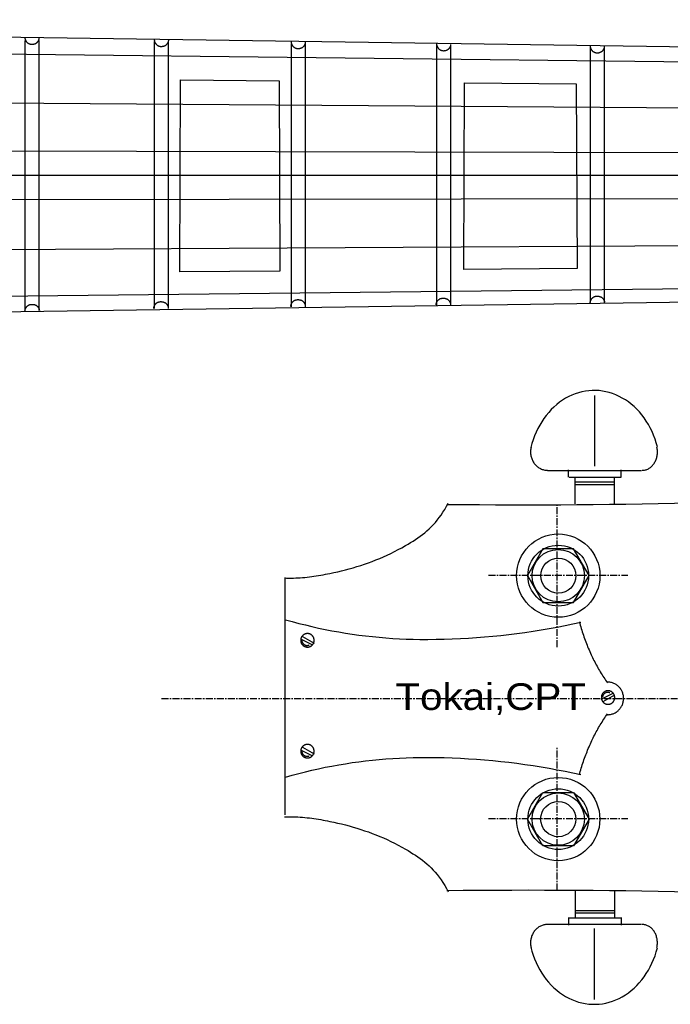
# Model space of a CAD drawing. Extents: x -330 to 789, y -284 to 512.
# Tile 6 of 10: x 366 to 483, y 123 to 300. Entities that reach past the tile are written whole.
import ezdxf
from ezdxf.enums import TextEntityAlignment as Align

# ---------------------------------------------------------------- set-up
doc = ezdxf.new("R2010")
doc.units = 0
doc.linetypes.add('CENTER', pattern=[2, 1.25, -0.25, 0.25, -0.25])
for name, color, linetype in [('BlockMrk', 7, 'CONTINUOUS'), ('HEADSTOCK', 7, 'CONTINUOUS'), ('NECK', 7, 'CONTINUOUS')]:
    doc.layers.add(name, color=color, linetype=linetype)

# ---------------------------------------------------------------- blocks, each defined once
blk = doc.blocks.new('*E25')
at = {"layer": 'NECK', "color": 7, "linetype": 'CONTINUOUS'}
blk.add_lwpolyline([(696.709855, 285.661551), (696.712934, 285.597863), (696.719912, 285.533841), (696.730659, 285.469702), (696.745042, 285.405667), (696.762931, 285.341952), (696.784194, 285.278776), (696.808702, 285.216358), (696.836321, 285.154916), (696.866923, 285.094669), (696.900374, 285.035835), (696.936545, 284.978632), (696.975303, 284.923279), (697.016519, 284.869995), (697.060061, 284.818997), (697.105797, 284.770504), (697.153597, 284.724735), (697.20333, 284.681908), (697.254864, 284.642241), (697.308069, 284.605953), (697.362813, 284.573263), (697.421019, 284.543256), (697.481331, 284.516634), (697.543524, 284.493359), (697.607369, 284.473393), (697.672641, 284.456698), (697.739113, 284.443238), (697.806558, 284.432974), (697.874749, 284.425869), (697.94346, 284.421885), (698.012464, 284.420984), (698.081533, 284.423128), (698.150443, 284.42828), (698.218964, 284.436403), (698.286872, 284.447458), (698.353939, 284.461408), (698.419939, 284.478216), (698.484644, 284.497842), (698.547829, 284.520251), (698.609266, 284.545404), (698.668728, 284.573263), (698.720783, 284.601332), (698.77157, 284.632763), (698.820959, 284.667362), (698.868822, 284.704935), (698.915028, 284.74529), (698.95945, 284.788233), (699.001959, 284.833569), (699.042424, 284.881106), (699.080718, 284.93065), (699.116711, 284.982006), (699.150274, 285.034983), (699.181279, 285.089385), (699.209595, 285.14502), (699.235095, 285.201694), (699.257648, 285.259213), (699.277127, 285.317384), (699.293402, 285.376013), (699.306344, 285.434906), (699.315823, 285.49387), (699.321712, 285.552712)], dxfattribs=at)
blk = doc.blocks.new('*E26')
at = {"layer": 'NECK', "color": 7, "linetype": 'CONTINUOUS'}
blk.add_lwpolyline([(720.08926, 285.276335), (720.092342, 285.212647), (720.099323, 285.148625), (720.110072, 285.084486), (720.124456, 285.02045), (720.142346, 284.956735), (720.16361, 284.893559), (720.188118, 284.831141), (720.215737, 284.7697), (720.246338, 284.709452), (720.279788, 284.650618), (720.315958, 284.593416), (720.354715, 284.538063), (720.39593, 284.484778), (720.43947, 284.43378), (720.485205, 284.385287), (720.533004, 284.339518), (720.582736, 284.296691), (720.634269, 284.257024), (720.687473, 284.220737), (720.742217, 284.188046), (720.800425, 284.158037), (720.86074, 284.131414), (720.922934, 284.108138), (720.986781, 284.088171), (721.052054, 284.071476), (721.118526, 284.058016), (721.185972, 284.047752), (721.254163, 284.040647), (721.322874, 284.036663), (721.391878, 284.035762), (721.460948, 284.037907), (721.529858, 284.04306), (721.598381, 284.051184), (721.666289, 284.062239), (721.733357, 284.07619), (721.799358, 284.092998), (721.864066, 284.112625), (721.927252, 284.135034), (721.988692, 284.160187), (722.048158, 284.188046), (722.100211, 284.216112), (722.150996, 284.247541), (722.200383, 284.282138), (722.248243, 284.319711), (722.294448, 284.360065), (722.338868, 284.403007), (722.381375, 284.448343), (722.421839, 284.49588), (722.460131, 284.545425), (722.496123, 284.596782), (722.529685, 284.649759), (722.560688, 284.704163), (722.589003, 284.759799), (722.614502, 284.816473), (722.637055, 284.873994), (722.656533, 284.932165), (722.672807, 284.990795), (722.685748, 285.049689), (722.695228, 285.108654), (722.701116, 285.167496)], dxfattribs=at)
blk = doc.blocks.new('*E27')
at = {"layer": 'NECK', "color": 7, "linetype": 'CONTINUOUS'}
blk.add_lwpolyline([(744.820452, 284.891093), (744.823535, 284.827409), (744.830516, 284.76339), (744.841264, 284.699254), (744.855649, 284.635221), (744.873539, 284.571508), (744.894803, 284.508334), (744.919311, 284.445918), (744.946931, 284.384478), (744.977532, 284.324232), (745.010984, 284.265399), (745.047155, 284.208197), (745.085913, 284.152845), (745.127129, 284.09956), (745.170671, 284.048563), (745.216409, 284.000071), (745.26421, 283.954302), (745.313944, 283.911475), (745.36548, 283.871808), (745.418688, 283.83552), (745.473435, 283.80283), (745.531641, 283.772824), (745.591954, 283.746203), (745.654146, 283.722929), (745.717991, 283.702964), (745.783263, 283.68627), (745.849733, 283.67281), (745.917177, 283.662546), (745.985367, 283.655441), (746.054076, 283.651456), (746.123079, 283.650555), (746.192148, 283.652699), (746.261056, 283.657851), (746.329577, 283.665973), (746.397485, 283.677027), (746.464552, 283.690977), (746.530552, 283.707784), (746.595259, 283.72741), (746.658446, 283.749818), (746.719885, 283.774971), (746.779351, 283.80283), (746.831404, 283.830896), (746.882188, 283.862324), (746.931575, 283.896921), (746.979436, 283.934492), (747.02564, 283.974845), (747.070061, 284.017786), (747.112567, 284.063121), (747.153031, 284.110657), (747.191324, 284.1602), (747.227315, 284.211556), (747.260877, 284.264532), (747.291881, 284.318935), (747.320196, 284.374571), (747.345695, 284.431246), (747.368248, 284.488766), (747.387726, 284.546939), (747.404, 284.60557), (747.416941, 284.664466), (747.426421, 284.723434), (747.432309, 284.782279)], dxfattribs=at)
blk = doc.blocks.new('*E28')
at = {"layer": 'NECK', "color": 7, "linetype": 'CONTINUOUS'}
blk.add_lwpolyline([(771.09251, 284.505876), (771.095589, 284.442188), (771.102567, 284.378166), (771.113314, 284.314028), (771.127697, 284.249992), (771.145586, 284.186277), (771.16685, 284.123102), (771.191357, 284.060684), (771.218977, 283.999243), (771.249578, 283.938997), (771.283029, 283.880163), (771.3192, 283.822962), (771.357959, 283.76761), (771.399175, 283.714327), (771.442716, 283.663331), (771.488453, 283.61484), (771.536253, 283.569073), (771.585986, 283.526249), (771.63752, 283.486585), (771.690724, 283.4503), (771.745468, 283.417613), (771.803678, 283.387607), (771.863994, 283.360985), (771.926188, 283.33771), (771.990036, 283.317743), (772.055309, 283.301048), (772.121782, 283.287587), (772.189228, 283.277322), (772.257419, 283.270215), (772.32613, 283.266229), (772.395133, 283.265327), (772.464203, 283.26747), (772.533112, 283.272622), (772.601634, 283.280744), (772.669542, 283.291799), (772.73661, 283.305749), (772.802611, 283.322557), (772.867317, 283.342185), (772.930504, 283.364595), (772.991943, 283.38975), (773.051409, 283.417613), (773.103459, 283.445681), (773.154242, 283.47711), (773.203627, 283.511708), (773.251486, 283.549281), (773.297691, 283.589634), (773.34211, 283.632575), (773.384617, 283.67791), (773.425081, 283.725446), (773.463374, 283.774989), (773.499366, 283.826345), (773.532929, 283.879321), (773.563933, 283.933723), (773.59225, 283.989358), (773.617749, 284.046032), (773.640303, 284.103552), (773.659782, 284.161724), (773.676057, 284.220355), (773.688999, 284.27925), (773.698478, 284.338218), (773.704367, 284.397063)], dxfattribs=at)
blk = doc.blocks.new('*E29')
at = {"layer": 'NECK', "color": 7, "linetype": 'CONTINUOUS'}
blk.add_lwpolyline([(798.846176, 284.12066), (798.849255, 284.056972), (798.856233, 283.99295), (798.866978, 283.928812), (798.88136, 283.864776), (798.899248, 283.801061), (798.920511, 283.737886), (798.945017, 283.675468), (798.972635, 283.614027), (799.003235, 283.55378), (799.036686, 283.494947), (799.072855, 283.437745), (799.111614, 283.382394), (799.152829, 283.32911), (799.196371, 283.278114), (799.242108, 283.229624), (799.289909, 283.183857), (799.339643, 283.141032), (799.391179, 283.101368), (799.444387, 283.065084), (799.499134, 283.032397), (799.557342, 283.002394), (799.617656, 282.975775), (799.679849, 282.952501), (799.743694, 282.932536), (799.808966, 282.915842), (799.875437, 282.902381), (799.94288, 282.892116), (800.01107, 282.885009), (800.079779, 282.881023), (800.148781, 282.88012), (800.21785, 282.882262), (800.286758, 282.887413), (800.355278, 282.895533), (800.423185, 282.906587), (800.490252, 282.920536), (800.556252, 282.937343), (800.620958, 282.95697), (800.684144, 282.97938), (800.745583, 283.004535), (800.805049, 283.032397), (800.8571, 283.060465), (800.907883, 283.091894), (800.957269, 283.126492), (801.005129, 283.164064), (801.051334, 283.204418), (801.095755, 283.247359), (801.138263, 283.292693), (801.178729, 283.340229), (801.217023, 283.38977), (801.253016, 283.441126), (801.286579, 283.4941), (801.317584, 283.548501), (801.345901, 283.604135), (801.3714, 283.660807), (801.393954, 283.718325), (801.413431, 283.776495), (801.429705, 283.835123), (801.442645, 283.894015), (801.452122, 283.952979), (801.458007, 284.011821)], dxfattribs=at)
blk = doc.blocks.new('*E36')
at = {"layer": 'NECK', "color": 7, "linetype": 'CONTINUOUS'}
blk.add_lwpolyline([(771.006227, 237.375541), (771.009306, 237.437998), (771.016284, 237.500783), (771.027031, 237.563682), (771.041414, 237.626481), (771.059303, 237.688965), (771.080566, 237.750921), (771.105074, 237.812133), (771.132693, 237.872389), (771.163294, 237.931473), (771.196746, 237.989171), (771.232917, 238.045269), (771.271675, 238.099553), (771.312891, 238.151808), (771.356433, 238.20182), (771.402169, 238.249376), (771.449969, 238.29426), (771.499702, 238.336259), (771.551236, 238.375158), (771.60444, 238.410742), (771.659184, 238.442799), (771.717392, 238.472225), (771.777706, 238.498333), (771.8399, 238.521158), (771.903747, 238.540739), (771.969019, 238.557112), (772.035492, 238.570313), (772.102936, 238.58038), (772.171128, 238.587349), (772.239838, 238.591258), (772.308841, 238.592143), (772.37791, 238.590041), (772.446819, 238.584989), (772.51534, 238.577024), (772.583247, 238.566183), (772.650313, 238.552502), (772.716312, 238.536019), (772.781017, 238.51677), (772.844201, 238.494793), (772.905638, 238.470123), (772.9651, 238.442799), (773.017153, 238.41527), (773.067938, 238.384446), (773.117326, 238.350514), (773.165188, 238.313666), (773.211394, 238.274091), (773.255816, 238.231979), (773.298324, 238.187519), (773.33879, 238.140902), (773.377084, 238.092317), (773.413077, 238.041953), (773.446641, 237.990002), (773.477646, 237.936652), (773.505963, 237.882092), (773.531464, 237.826514), (773.554018, 237.770107), (773.573497, 237.71306), (773.589772, 237.655563), (773.602714, 237.597806), (773.612194, 237.539979), (773.618083, 237.482272)], dxfattribs=at)
blk = doc.blocks.new('*E37')
at = {"layer": 'NECK', "color": 7, "linetype": 'CONTINUOUS'}
blk.add_lwpolyline([(798.847827, 237.738304), (798.850909, 237.800761), (798.85789, 237.863546), (798.868639, 237.926445), (798.883023, 237.989244), (798.900913, 238.051728), (798.922177, 238.113684), (798.946685, 238.174896), (798.974304, 238.235152), (799.004905, 238.294235), (799.038355, 238.351933), (799.074525, 238.408032), (799.113283, 238.462315), (799.154497, 238.514571), (799.198038, 238.564583), (799.243773, 238.612138), (799.291572, 238.657023), (799.341304, 238.699021), (799.392837, 238.73792), (799.446041, 238.773505), (799.500785, 238.805561), (799.558994, 238.834988), (799.61931, 238.861096), (799.681504, 238.883922), (799.745351, 238.903503), (799.810625, 238.919875), (799.877097, 238.933077), (799.944543, 238.943144), (800.012734, 238.950113), (800.081445, 238.954022), (800.150449, 238.954907), (800.219518, 238.952805), (800.288428, 238.947753), (800.35695, 238.939788), (800.424858, 238.928946), (800.491926, 238.915265), (800.557927, 238.898782), (800.622634, 238.879533), (800.68582, 238.857555), (800.74726, 238.832886), (800.806726, 238.805561), (800.858777, 238.778035), (800.90956, 238.747212), (800.958945, 238.713282), (801.006805, 238.676435), (801.053009, 238.636861), (801.097429, 238.594749), (801.139935, 238.55029), (801.1804, 238.503672), (801.218692, 238.455087), (801.254684, 238.404723), (801.288247, 238.352771), (801.319251, 238.29942), (801.347567, 238.24486), (801.373066, 238.189281), (801.39562, 238.132872), (801.415099, 238.075825), (801.431374, 238.018327), (801.444315, 237.96057), (801.453795, 237.902743), (801.459684, 237.845035)], dxfattribs=at)
blk = doc.blocks.new('*E38')
at = {"layer": 'NECK', "color": 7, "linetype": 'CONTINUOUS'}
blk.add_lwpolyline([(720.00864, 236.740719), (720.011719, 236.803176), (720.018697, 236.865961), (720.029444, 236.92886), (720.043827, 236.991659), (720.061716, 237.054143), (720.082979, 237.116099), (720.107487, 237.177311), (720.135106, 237.237567), (720.165708, 237.29665), (720.199159, 237.354348), (720.23533, 237.410447), (720.274088, 237.46473), (720.315304, 237.516986), (720.358846, 237.566998), (720.404582, 237.614553), (720.452382, 237.659438), (720.502115, 237.701436), (720.553649, 237.740335), (720.606854, 237.77592), (720.661598, 237.807976), (720.719806, 237.837402), (720.78012, 237.863509), (720.842314, 237.886335), (720.906161, 237.905916), (720.971433, 237.922288), (721.037906, 237.935489), (721.10535, 237.945556), (721.173541, 237.952526), (721.242252, 237.956435), (721.311255, 237.95732), (721.380324, 237.955218), (721.449232, 237.950166), (721.517753, 237.942201), (721.58566, 237.93136), (721.652727, 237.91768), (721.718726, 237.901196), (721.78343, 237.881948), (721.846614, 237.85997), (721.908051, 237.835301), (721.967513, 237.807976), (722.019566, 237.780447), (722.070351, 237.749622), (722.119739, 237.715691), (722.167601, 237.678843), (722.213807, 237.639268), (722.258229, 237.597156), (722.300737, 237.552696), (722.341203, 237.506079), (722.379497, 237.457494), (722.415491, 237.407131), (722.449054, 237.355179), (722.480059, 237.301829), (722.508377, 237.24727), (722.533877, 237.191692), (722.556431, 237.135285), (722.575911, 237.078238), (722.592186, 237.020741), (722.605128, 236.962984), (722.614608, 236.905157), (722.620497, 236.84745)], dxfattribs=at)
blk = doc.blocks.new('*E39')
at = {"layer": 'NECK', "color": 7, "linetype": 'CONTINUOUS'}
blk.add_lwpolyline([(744.766807, 237.103482), (744.76989, 237.165939), (744.776871, 237.228724), (744.787619, 237.291622), (744.802004, 237.354421), (744.819894, 237.416905), (744.841158, 237.478861), (744.865665, 237.540074), (744.893285, 237.600329), (744.923885, 237.659413), (744.957336, 237.717111), (744.993506, 237.773209), (745.032263, 237.827493), (745.073478, 237.879748), (745.117018, 237.92976), (745.162753, 237.977316), (745.210552, 238.0222), (745.260284, 238.064199), (745.311817, 238.103098), (745.365021, 238.138682), (745.419765, 238.170739), (745.477974, 238.200166), (745.538289, 238.226273), (745.600484, 238.249099), (745.664331, 238.268679), (745.729604, 238.28505), (745.796077, 238.29825), (745.863523, 238.308316), (745.931714, 238.315284), (746.000425, 238.319192), (746.069429, 238.320076), (746.138499, 238.317973), (746.207408, 238.31292), (746.27593, 238.304955), (746.343838, 238.294113), (746.410906, 238.280433), (746.476907, 238.26395), (746.541614, 238.244703), (746.604801, 238.222727), (746.66624, 238.19806), (746.725706, 238.170739), (746.777758, 238.143215), (746.828542, 238.112394), (746.877929, 238.078466), (746.925789, 238.04162), (746.971993, 238.002046), (747.016413, 237.959935), (747.05892, 237.915475), (747.099384, 237.868858), (747.137677, 237.820272), (747.173668, 237.769907), (747.207231, 237.717954), (747.238234, 237.664602), (747.26655, 237.610041), (747.292049, 237.554461), (747.314602, 237.498052), (747.33408, 237.441004), (747.350355, 237.383506), (747.363296, 237.325748), (747.372775, 237.267921), (747.378664, 237.210213)], dxfattribs=at)
blk = doc.blocks.new('*E40')
at = {"layer": 'NECK', "color": 7, "linetype": 'CONTINUOUS'}
blk.add_lwpolyline([(696.72987, 236.256951), (696.732953, 236.319411), (696.739934, 236.382199), (696.750682, 236.4451), (696.765067, 236.5079), (696.782957, 236.570386), (696.804221, 236.632342), (696.828728, 236.693555), (696.856348, 236.753811), (696.886948, 236.812895), (696.920399, 236.870593), (696.956568, 236.926691), (696.995326, 236.980975), (697.03654, 237.03323), (697.080081, 237.083243), (697.125816, 237.130799), (697.173615, 237.175684), (697.223347, 237.217685), (697.27488, 237.256586), (697.328084, 237.292173), (697.382828, 237.324233), (697.441036, 237.353662), (697.50135, 237.379772), (697.563543, 237.402599), (697.62739, 237.42218), (697.692663, 237.438552), (697.759135, 237.451753), (697.826581, 237.461819), (697.894772, 237.468787), (697.963483, 237.472694), (698.032487, 237.473577), (698.101558, 237.471473), (698.170467, 237.46642), (698.23899, 237.458453), (698.306899, 237.447611), (698.373967, 237.43393), (698.439969, 237.417446), (698.504676, 237.398198), (698.567863, 237.376222), (698.629303, 237.351554), (698.688769, 237.324233), (698.740822, 237.296709), (698.791607, 237.265887), (698.840994, 237.231957), (698.888855, 237.19511), (698.93506, 237.155535), (698.97948, 237.113422), (699.021987, 237.06896), (699.062451, 237.022341), (699.100743, 236.973753), (699.136735, 236.923387), (699.170297, 236.871432), (699.2013, 236.818079), (699.229615, 236.763516), (699.255113, 236.707935), (699.277666, 236.651525), (699.297144, 236.594475), (699.313418, 236.536976), (699.326359, 236.479218), (699.335839, 236.42139), (699.341727, 236.363682)], dxfattribs=at)
blk = doc.blocks.new('*E61')
at = {"layer": 'HEADSTOCK', "color": 7, "linetype": 'CONTINUOUS'}
blk.add_lwpolyline([(933.629394, 141.92791), (934.034232, 141.91143), (934.440983, 141.902855), (934.849434, 141.901879), (935.259374, 141.908193), (935.670588, 141.921488), (936.082866, 141.941458), (936.495994, 141.967793), (936.90976, 142.000186), (937.323951, 142.038329), (937.738355, 142.081913), (938.152759, 142.130632), (938.566951, 142.184176), (938.980718, 142.242238), (939.393847, 142.30451), (939.806126, 142.370683), (940.217343, 142.44045), (940.627285, 142.513503), (941.035739, 142.589533), (941.442494, 142.668233), (941.847335, 142.749295), (942.55469, 142.897648), (943.259808, 143.05472), (943.962644, 143.220856), (944.663152, 143.396398), (945.361286, 143.58169), (946.057002, 143.777075), (946.750253, 143.982895), (947.440994, 144.199495), (948.12918, 144.427217), (948.814764, 144.666405), (949.497701, 144.917402), (950.177947, 145.180551), (950.855454, 145.456195), (951.530177, 145.744677), (952.202072, 146.046341), (952.871092, 146.36153), (953.537192, 146.690587), (954.200326, 147.033855), (954.860448, 147.391678), (955.517514, 147.764398), (955.976049, 148.033493), (956.427869, 148.305908), (956.872806, 148.583103), (957.31069, 148.866538), (957.741352, 149.157673), (958.164623, 149.457967), (958.580333, 149.768881), (958.988313, 150.091874), (959.388393, 150.428406), (959.780405, 150.779936), (960.164179, 151.147926), (960.539546, 151.533834), (960.906336, 151.93912), (961.264381, 152.365245), (961.61351, 152.813667), (961.953555, 153.285848), (962.284346, 153.783246), (962.605715, 154.307322), (962.917491, 154.859535), (963.219505, 155.441345)], dxfattribs=at)
blk = doc.blocks.new('*E62')
at = {"layer": 'HEADSTOCK', "color": 7, "linetype": 'CONTINUOUS'}
blk.add_lwpolyline([(962.987349, 155.206954), (965.922775, 155.181101), (968.859172, 155.160896), (971.79642, 155.146489), (974.7344, 155.138027), (977.672992, 155.135658), (980.612076, 155.139531), (983.551532, 155.149793), (986.49124, 155.166593), (989.43108, 155.190078), (992.370932, 155.220397), (995.310678, 155.257698), (998.250195, 155.302128), (1001.189366, 155.353837), (1004.12807, 155.412972), (1007.066186, 155.479681), (1010.003597, 155.554112), (1012.94018, 155.636414), (1015.875817, 155.726734), (1018.810388, 155.825221), (1021.743772, 155.932022), (1025.343787, 156.071782), (1028.943564, 156.218525), (1032.543082, 156.372248), (1036.142317, 156.53295), (1039.741248, 156.700631), (1043.339853, 156.875288), (1046.938108, 157.056921), (1050.535993, 157.245528), (1054.133484, 157.441108), (1057.730559, 157.64366), (1061.327196, 157.853182), (1064.923373, 158.069673), (1068.519068, 158.293132), (1072.114258, 158.523557), (1075.70892, 158.760948), (1079.303034, 159.005302), (1082.896576, 159.25662), (1086.489524, 159.514898), (1090.081855, 159.780137), (1093.673549, 160.052334)], dxfattribs=at)
blk = doc.blocks.new('*E63')
at = {"layer": 'HEADSTOCK', "color": 7, "linetype": 'CONTINUOUS'}
blk.add_lwpolyline([(933.849231, 134.383374), (935.034771, 134.050562), (936.224881, 133.733913), (937.419277, 133.433471), (938.617674, 133.149275), (939.81979, 132.881368), (941.02534, 132.629791), (942.234041, 132.394586), (943.445609, 132.175793), (944.65976, 131.973454), (945.87621, 131.787611), (947.094676, 131.618305), (948.314874, 131.465578), (949.536521, 131.329471), (950.759331, 131.210025), (951.983022, 131.107282), (953.207311, 131.021283), (954.431912, 130.95207), (955.656543, 130.899684), (956.88092, 130.864167), (958.104758, 130.84556), (959.567323, 130.841869), (961.030555, 130.855011), (962.494217, 130.884961), (963.958069, 130.931694), (965.421874, 130.995183), (966.885394, 131.075405), (968.348391, 131.172333), (969.810626, 131.285942), (971.271861, 131.416207), (972.731859, 131.563103), (974.190381, 131.726603), (975.647189, 131.906684), (977.102045, 132.103319), (978.554711, 132.316483), (980.004949, 132.546151), (981.45252, 132.792297), (982.897187, 133.054897), (984.338711, 133.333924), (985.776855, 133.629353), (987.21138, 133.94116)], dxfattribs=at)
blk = doc.blocks.new('*E66')
at = {"layer": 'HEADSTOCK', "color": 7, "linetype": 'CONTINUOUS'}
blk.add_lwpolyline([(986.939041, 134.009003), (987.019337, 133.704409), (987.102389, 133.400442), (987.188187, 133.097136), (987.276716, 132.794528), (987.367964, 132.492652), (987.46192, 132.191545), (987.558569, 131.891242), (987.657899, 131.591778), (987.759898, 131.293188), (987.864553, 130.995509), (987.971852, 130.698775), (988.081781, 130.403023), (988.194328, 130.108287), (988.309481, 129.814603), (988.427227, 129.522006), (988.547553, 129.230533), (988.670446, 128.940218), (988.795894, 128.651097), (988.923884, 128.363206), (989.054404, 128.076579), (989.178864, 127.809866), (989.305932, 127.544257), (989.435588, 127.279785), (989.56781, 127.016487), (989.702579, 126.754396), (989.839875, 126.493547), (989.979676, 126.233977), (990.121964, 125.975718), (990.266717, 125.718806), (990.413915, 125.463277), (990.563538, 125.209164), (990.715565, 124.956503), (990.869977, 124.705328), (991.026753, 124.455675), (991.185873, 124.207577), (991.347316, 123.961071), (991.511063, 123.71619), (991.677092, 123.47297), (991.845383, 123.231445), (992.015917, 122.991651)], dxfattribs=at)
blk = doc.blocks.new('*E67')
at = {"layer": 'HEADSTOCK', "color": 7, "linetype": 'CONTINUOUS'}
blk.add_lwpolyline([(933.623095, 98.803409), (934.027936, 98.819889), (934.434691, 98.828464), (934.843145, 98.82944), (935.253087, 98.823126), (935.664304, 98.809831), (936.076584, 98.789862), (936.489713, 98.763526), (936.903481, 98.731133), (937.317673, 98.692991), (937.732078, 98.649406), (938.146483, 98.600687), (938.560675, 98.547143), (938.974443, 98.489081), (939.387572, 98.42681), (939.799852, 98.360636), (940.211069, 98.290869), (940.621011, 98.217816), (941.029465, 98.141786), (941.43622, 98.063086), (941.841061, 97.982024), (942.548412, 97.833672), (943.253528, 97.676599), (943.956362, 97.510464), (944.656868, 97.334922), (945.355002, 97.14963), (946.050717, 96.954246), (946.743969, 96.748425), (947.43471, 96.531825), (948.122896, 96.304103), (948.808481, 96.064915), (949.49142, 95.813918), (950.171666, 95.55077), (950.849174, 95.275126), (951.523899, 94.986643), (952.195795, 94.684979), (952.864816, 94.36979), (953.530917, 94.040733), (954.194051, 93.697464), (954.854174, 93.339642), (955.51124, 92.966921), (955.969775, 92.697826), (956.421595, 92.425411), (956.866532, 92.148215), (957.304416, 91.86478), (957.735078, 91.573646), (958.158348, 91.273351), (958.574058, 90.962438), (958.982037, 90.639445), (959.382117, 90.302913), (959.774128, 89.951382), (960.157901, 89.583393), (960.533267, 89.197485), (960.900055, 88.792199), (961.258098, 88.366074), (961.607226, 87.917652), (961.947268, 87.445471), (962.278057, 86.948073), (962.599422, 86.423997), (962.911195, 85.871784), (963.213206, 85.289974)], dxfattribs=at)
blk = doc.blocks.new('*E68')
at = {"layer": 'HEADSTOCK', "color": 7, "linetype": 'CONTINUOUS'}
blk.add_lwpolyline([(962.981075, 85.524365), (965.916497, 85.550218), (968.852892, 85.570423), (971.790138, 85.584831), (974.728117, 85.593294), (977.666708, 85.595664), (980.605791, 85.591793), (983.545246, 85.581532), (986.484954, 85.564734), (989.424794, 85.54125), (992.364646, 85.510932), (995.304391, 85.473632), (998.243909, 85.429202), (1001.18308, 85.377494), (1004.121783, 85.318359), (1007.059899, 85.251649), (1009.997308, 85.177217), (1012.933889, 85.094914), (1015.869524, 85.004591), (1018.804092, 84.906102), (1021.737473, 84.799297), (1025.337491, 84.659532), (1028.937272, 84.512786), (1032.536792, 84.35906), (1036.13603, 84.198356), (1039.734963, 84.030674), (1043.333569, 83.856016), (1046.931827, 83.674383), (1050.529713, 83.485776), (1054.127205, 83.290197), (1057.724281, 83.087647), (1061.320919, 82.878126), (1064.917097, 82.661637), (1068.512792, 82.438179), (1072.107983, 82.207756), (1075.702646, 81.970367), (1079.296759, 81.726014), (1082.890301, 81.474698), (1086.48325, 81.21642), (1090.075581, 80.951182), (1093.667275, 80.678985)], dxfattribs=at)

msp = doc.modelspace()

# ---------------------------------------------------------------- linework, layer by layer
at = {"layer": 'BlockMrk', "color": 7, "linetype": 'CONTINUOUS'}
for points in [[(412.434377, 289.38654), (412.555132, 255.051737), (394.521509, 254.90326), (394.632561, 289.559745), (412.434377, 289.38654)], [(466.146059, 288.863946), (466.324561, 255.494438), (445.797224, 255.32543), (445.963295, 289.060316), (466.146059, 288.863946)]]:
    msp.add_lwpolyline(points, dxfattribs=at)
at = {"layer": 'HEADSTOCK', "color": 7, "linetype": 'CONTINUOUS'}
for p, q in [((469.418737, 232.599656, -2), (469.418737, 219.827571, -2)), ((460.951799, 219.051347, -2), (477.954102, 219.051347, -2)), ((464.728982, 217.830623, -2), (464.728982, 219.190971, -2)), ((474.251518, 217.830623, -2), (474.251518, 219.190971, -2)), ((464.827382, 217.855337, -2), (474.251518, 217.855337, -2)), ((465.965175, 216.999306, -2), (473.050403, 216.999306, -2)), ((465.966165, 213.017501, -2), (465.966165, 217.812741, -2)), ((473.055509, 213.017501, -2), (473.055509, 217.878603, -2)), ((465.965175, 216.545865, -2), (473.050403, 216.545865, -2)), ((413.510619, 199.720804, -2), (413.510619, 156.880275, -2)), ((416.334413, 188.657834, -2), (418.475201, 187.575032, -2)), ((416.65552, 189.090955, -2), (418.796333, 187.899872, -2)), ((470.64863, 177.787294, -2), (472.789444, 178.87068, -2)), ((470.969737, 177.353945, -2), (473.11055, 178.545662, -2)), ((416.65552, 169.07705, -2), (418.796333, 167.885968, -2)), ((416.334413, 168.643929, -2), (418.475201, 167.561127, -2)), ((465.959892, 143.155131, -2), (465.959892, 138.35989, -2)), ((473.049235, 143.155131, -2), (473.049235, 138.294028, -2)), ((465.958901, 139.626766, -2), (473.044129, 139.626766, -2)), ((465.958901, 139.173325, -2), (473.044129, 139.173325, -2)), ((460.945525, 137.121285, -2), (477.947803, 137.121285, -2)), ((464.722708, 138.342009, -2), (464.722708, 136.981661, -2)), ((464.821108, 138.317294, -2), (474.245245, 138.317294, -2)), ((474.245245, 138.342009, -2), (474.245245, 136.981661, -2)), ((469.412437, 123.572975, -2), (469.412437, 136.345061, -2))]:
    msp.add_line(p, q, dxfattribs=at)
at = {"layer": 'HEADSTOCK', "color": 1, "linetype": 'CENTER'}
for p, q in [((462.694645, 187.171832, -2), (462.694645, 213.09238, -2)), ((450.285907, 200.132106, -2), (475.457942, 200.132106, -2)), ((462.694645, 143.238722, -2), (462.694645, 169.15927, -2)), ((450.285907, 156.198996, -2), (475.457942, 156.198996, -2))]:
    msp.add_line(p, q, dxfattribs=at)
at = {"layer": 'HEADSTOCK', "color": 7, "linetype": 'CENTER'}
msp.add_line((391.195576, 177.906319, -2), (586.511136, 177.906319, -2), dxfattribs=at)
at = {"layer": 'HEADSTOCK', "color": 7, "linetype": 'CONTINUOUS'}
for points in [[(480.801705, 223.315474, -2), (480.603413, 224.02783, -2), (480.374647, 224.726744, -2), (480.116031, 225.410314, -2), (479.828265, 226.076685, -2), (479.512133, 226.724045, -2), (479.168493, 227.350635, -2), (478.798278, 227.954754, -2), (478.402496, 228.534759, -2), (477.98222, 229.089074, -2), (477.538593, 229.616194, -2), (477.072821, 230.114687, -2), (476.586169, 230.583197, -2), (476.079959, 231.020452, -2), (475.555566, 231.425264, -2), (475.014416, 231.796533, -2), (474.457979, 232.13325, -2), (473.887766, 232.434501, -2), (473.305327, 232.699466, -2), (472.712245, 232.927426, -2), (472.110131, 233.117761, -2), (471.50062, 233.269955, -2), (470.88537, 233.383593, -2), (470.266051, 233.458368, -2), (469.644346, 233.494075, -2), (469.021946, 233.490618, -2), (468.40054, 233.448006, -2), (467.781817, 233.366356, -2), (467.167458, 233.245888, -2), (466.559133, 233.08693, -2), (465.958494, 232.889914, -2), (465.367174, 232.655376, -2), (464.786779, 232.383952, -2), (464.218885, 232.07638, -2), (463.665037, 231.733497, -2), (463.126739, 231.356232, -2), (462.605453, 230.945612, -2), (462.102596, 230.502753, -2), (461.619534, 230.028856, -2), (461.157579, 229.525211, -2), (460.717988, 228.993185, -2), (460.301953, 228.434225, -2), (459.910607, 227.849848, -2), (459.545011, 227.241643, -2), (459.206159, 226.611261, -2), (458.894973, 225.960417, -2), (458.612297, 225.290878, -2), (458.358899, 224.604464, -2), (458.135469, 223.903039, -2), (457.942612, 223.18851, -2)], [(457.985593, 223.249636, -2), (457.948599, 223.081407, -2), (457.919757, 222.911308, -2), (457.899145, 222.739803, -2), (457.886821, 222.567361, -2), (457.882819, 222.394456, -2), (457.887148, 222.22156, -2), (457.899798, 222.049147, -2), (457.920733, 221.877688, -2), (457.949897, 221.707654, -2), (457.987209, 221.539508, -2), (458.032567, 221.373712, -2), (458.085848, 221.210719, -2), (458.146905, 221.050976, -2), (458.215571, 220.89492, -2), (458.291659, 220.742978, -2), (458.374959, 220.595566, -2), (458.465245, 220.453087, -2), (458.562268, 220.315932, -2), (458.665763, 220.184476, -2), (458.775448, 220.059078, -2), (458.891021, 219.940083, -2), (459.012166, 219.827815, -2), (459.138552, 219.722583, -2), (459.269833, 219.624673, -2), (459.405649, 219.534355, -2), (459.545629, 219.451875, -2), (459.689389, 219.377459, -2), (459.836536, 219.311312, -2), (459.986667, 219.253613, -2), (460.139372, 219.204521, -2), (460.294231, 219.16417, -2), (460.450822, 219.132671, -2), (460.608715, 219.11011, -2), (460.767479, 219.096548, -2), (460.926678, 219.092024, -2)], [(478.064312, 219.082499, -2), (478.207509, 219.087023, -2), (478.350313, 219.100585, -2), (478.492335, 219.123146, -2), (478.633185, 219.154645, -2), (478.772478, 219.194996, -2), (478.909832, 219.244088, -2), (479.044872, 219.301787, -2), (479.177228, 219.367934, -2), (479.306537, 219.44235, -2), (479.432446, 219.52483, -2), (479.55461, 219.615148, -2), (479.672695, 219.713058, -2), (479.786376, 219.81829, -2), (479.895344, 219.930558, -2), (479.9993, 220.049553, -2), (480.097958, 220.174951, -2), (480.191051, 220.306407, -2), (480.278321, 220.443562, -2), (480.359531, 220.586041, -2), (480.434458, 220.733453, -2), (480.502897, 220.885395, -2), (480.564661, 221.041451, -2), (480.61958, 221.201194, -2), (480.667505, 221.364187, -2), (480.708304, 221.529983, -2), (480.741866, 221.698128, -2), (480.768098, 221.868163, -2), (480.786929, 222.039622, -2), (480.798307, 222.212035, -2), (480.802201, 222.384931, -2), (480.798601, 222.557836, -2), (480.787516, 222.730278, -2), (480.768976, 222.901783, -2), (480.743033, 223.071882, -2), (480.709758, 223.240111, -2)], [(416.554386, 188.333655, -2), (416.561179, 188.283644, -2), (416.570524, 188.234056, -2), (416.582394, 188.185024, -2), (416.596759, 188.13668, -2), (416.613579, 188.089153, -2), (416.632809, 188.042571, -2), (416.654398, 187.997058, -2), (416.678288, 187.952738, -2), (416.704414, 187.909728, -2), (416.732707, 187.868145, -2), (416.763091, 187.8281, -2), (416.795484, 187.7897, -2), (416.8298, 187.753048, -2), (416.865945, 187.718243, -2), (416.903824, 187.685378, -2), (416.943334, 187.654542, -2), (416.984369, 187.625816, -2), (417.02682, 187.599279, -2), (417.070573, 187.575001, -2), (417.115509, 187.553047, -2), (417.16151, 187.533477, -2), (417.20845, 187.516343, -2), (417.256204, 187.50169, -2), (417.304645, 187.489559, -2), (417.353641, 187.479982, -2), (417.403062, 187.472984, -2), (417.452775, 187.468584, -2), (417.502646, 187.466794, -2), (417.552542, 187.467619, -2), (417.602329, 187.471057, -2), (417.651873, 187.477098, -2), (417.701041, 187.485726, -2), (417.749702, 187.496918, -2), (417.797725, 187.510644, -2), (417.84498, 187.526868, -2), (417.891342, 187.545545, -2)], [(471.752678, 174.95815, -2), (471.902955, 174.960462, -2), (472.052914, 174.970627, -2), (472.202155, 174.988619, -2), (472.350277, 175.014388, -2), (472.496887, 175.047867, -2), (472.641593, 175.088966, -2), (472.784008, 175.137575, -2), (472.923752, 175.193565, -2), (473.060452, 175.256785, -2), (473.193743, 175.327068, -2), (473.32327, 175.404225, -2), (473.448686, 175.48805, -2), (473.569656, 175.578321, -2), (473.685858, 175.674795, -2), (473.796982, 175.777215, -2), (473.90273, 175.885308, -2), (474.002821, 175.998785, -2), (474.096987, 176.117343, -2), (474.184976, 176.240666, -2), (474.266555, 176.368424, -2), (474.341504, 176.500277, -2), (474.409625, 176.635871, -2), (474.470734, 176.774847, -2), (474.52467, 176.916831, -2), (474.571287, 177.061445, -2), (474.610462, 177.208304, -2), (474.64209, 177.357014, -2), (474.666086, 177.50718, -2), (474.682386, 177.658399, -2), (474.690948, 177.810269, -2), (474.691747, 177.962384, -2), (474.684782, 178.114337, -2), (474.670072, 178.265723, -2), (474.647656, 178.416139, -2), (474.617593, 178.565181, -2), (474.579964, 178.712453, -2), (474.534869, 178.857561, -2), (474.482429, 179.000118, -2), (474.422783, 179.139743, -2), (474.356092, 179.276064, -2), (474.282532, 179.408716, -2), (474.202301, 179.537345, -2), (474.115613, 179.661608, -2), (474.022698, 179.781174, -2), (473.923806, 179.895722, -2), (473.8192, 180.004947, -2), (473.709159, 180.108558, -2), (473.593977, 180.206278, -2), (473.473962, 180.297846, -2), (473.349435, 180.383017, -2), (473.220726, 180.461564, -2), (473.088181, 180.533278, -2), (472.952153, 180.597966, -2), (472.813006, 180.655457, -2), (472.67111, 180.705597, -2), (472.526844, 180.748251, -2), (472.380595, 180.783307, -2), (472.232751, 180.81067, -2), (472.083709, 180.830267, -2), (471.933865, 180.842047, -2), (471.78362, 180.845977, -2)], [(472.205559, 178.900184, -2), (472.159197, 178.91887, -2), (472.111942, 178.935102, -2), (472.063919, 178.948836, -2), (472.015258, 178.960034, -2), (471.96609, 178.968667, -2), (471.916546, 178.974711, -2), (471.866759, 178.97815, -2), (471.816863, 178.978976, -2), (471.766992, 178.977185, -2), (471.717279, 178.972783, -2), (471.667858, 178.965781, -2), (471.618862, 178.956198, -2), (471.570421, 178.944061, -2), (471.522667, 178.929401, -2), (471.475727, 178.912257, -2), (471.429727, 178.892677, -2), (471.38479, 178.870712, -2), (471.341037, 178.846421, -2), (471.298586, 178.819869, -2), (471.257551, 178.791129, -2), (471.218041, 178.760276, -2), (471.180162, 178.727394, -2), (471.144017, 178.692571, -2), (471.109702, 178.6559, -2), (471.077309, 178.617479, -2), (471.046925, 178.577413, -2), (471.018632, 178.535808, -2), (470.992505, 178.492775, -2), (470.968615, 178.448432, -2), (470.947026, 178.402895, -2), (470.927796, 178.356288, -2), (470.910976, 178.308736, -2), (470.896612, 178.260366, -2), (470.884741, 178.211308, -2), (470.875397, 178.161694, -2), (470.868603, 178.111657, -2)], [(416.554386, 168.319751, -2), (416.561179, 168.26974, -2), (416.570524, 168.220152, -2), (416.582394, 168.17112, -2), (416.596759, 168.122776, -2), (416.613579, 168.075249, -2), (416.632809, 168.028667, -2), (416.654398, 167.983154, -2), (416.678288, 167.938834, -2), (416.704414, 167.895824, -2), (416.732707, 167.854241, -2), (416.763091, 167.814196, -2), (416.795484, 167.775796, -2), (416.8298, 167.739144, -2), (416.865945, 167.704339, -2), (416.903824, 167.671474, -2), (416.943334, 167.640638, -2), (416.984369, 167.611912, -2), (417.02682, 167.585375, -2), (417.070573, 167.561097, -2), (417.115509, 167.539143, -2), (417.16151, 167.519573, -2), (417.20845, 167.502439, -2), (417.256204, 167.487786, -2), (417.304645, 167.475655, -2), (417.353641, 167.466078, -2), (417.403062, 167.45908, -2), (417.452775, 167.45468, -2), (417.502646, 167.45289, -2), (417.552542, 167.453715, -2), (417.602329, 167.457153, -2), (417.651873, 167.463194, -2), (417.701041, 167.471822, -2), (417.749702, 167.483014, -2), (417.797725, 167.49674, -2), (417.84498, 167.512964, -2), (417.891342, 167.531641, -2)], [(460.920405, 137.080609, -2), (460.761206, 137.076084, -2), (460.602442, 137.062523, -2), (460.444549, 137.039961, -2), (460.287958, 137.008462, -2), (460.133099, 136.968112, -2), (459.980394, 136.91902, -2), (459.830263, 136.861321, -2), (459.683116, 136.795173, -2), (459.539356, 136.720757, -2), (459.399376, 136.638277, -2), (459.26356, 136.547959, -2), (459.132279, 136.45005, -2), (459.005893, 136.344817, -2), (458.884748, 136.232549, -2), (458.769175, 136.113554, -2), (458.65949, 135.988156, -2), (458.555995, 135.8567, -2), (458.458972, 135.719545, -2), (458.368686, 135.577066, -2), (458.285386, 135.429654, -2), (458.209298, 135.277712, -2), (458.140632, 135.121656, -2), (458.079575, 134.961913, -2), (458.026294, 134.79892, -2), (457.980936, 134.633124, -2), (457.943624, 134.464979, -2), (457.91446, 134.294944, -2), (457.893525, 134.123485, -2), (457.880875, 133.951072, -2), (457.876546, 133.778176, -2), (457.880548, 133.605271, -2), (457.892872, 133.43283, -2), (457.913484, 133.261325, -2), (457.942326, 133.091225, -2), (457.97932, 132.922997, -2)], [(480.703485, 132.932522, -2), (480.73676, 133.10075, -2), (480.762703, 133.27085, -2), (480.781243, 133.442355, -2), (480.792328, 133.614796, -2), (480.795928, 133.787701, -2), (480.792034, 133.960597, -2), (480.780656, 134.13301, -2), (480.761825, 134.304469, -2), (480.735593, 134.474504, -2), (480.702031, 134.642649, -2), (480.661232, 134.808445, -2), (480.613307, 134.971438, -2), (480.558388, 135.131181, -2), (480.496624, 135.287237, -2), (480.428185, 135.439179, -2), (480.353258, 135.586591, -2), (480.272048, 135.72907, -2), (480.184777, 135.866225, -2), (480.091685, 135.997682, -2), (479.993027, 136.123079, -2), (479.889071, 136.242074, -2), (479.780103, 136.354342, -2), (479.666422, 136.459575, -2), (479.548337, 136.557484, -2), (479.426173, 136.647802, -2), (479.300264, 136.730282, -2), (479.170955, 136.804698, -2), (479.038599, 136.870846, -2), (478.903559, 136.928545, -2), (478.766205, 136.977637, -2), (478.626912, 137.017987, -2), (478.486062, 137.049486, -2), (478.34404, 137.072048, -2), (478.201236, 137.085609, -2), (478.058039, 137.090134, -2)], [(457.936339, 132.984122, -2), (458.129196, 132.269593, -2), (458.352626, 131.568168, -2), (458.606024, 130.881754, -2), (458.8887, 130.212215, -2), (459.199886, 129.561371, -2), (459.538738, 128.93099, -2), (459.904334, 128.322784, -2), (460.29568, 127.738408, -2), (460.711715, 127.179447, -2), (461.151306, 126.647421, -2), (461.613261, 126.143776, -2), (462.096323, 125.66988, -2), (462.59918, 125.22702, -2), (463.120466, 124.8164, -2), (463.658764, 124.439136, -2), (464.212612, 124.096252, -2), (464.780506, 123.78868, -2), (465.360901, 123.517256, -2), (465.952221, 123.282718, -2), (466.55286, 123.085702, -2), (467.161185, 122.926745, -2), (467.775544, 122.806277, -2), (468.394267, 122.724626, -2), (469.015673, 122.682014, -2), (469.638073, 122.678557, -2), (470.259778, 122.714265, -2), (470.879097, 122.789039, -2), (471.494347, 122.902677, -2), (472.103858, 123.054871, -2), (472.705972, 123.245206, -2), (473.299054, 123.473166, -2), (473.881493, 123.738132, -2), (474.451706, 124.039382, -2), (475.008143, 124.376099, -2), (475.549293, 124.747368, -2), (476.073686, 125.15218, -2), (476.579896, 125.589435, -2), (477.066548, 126.057945, -2), (477.53232, 126.556438, -2), (477.975947, 127.083558, -2), (478.396223, 127.637874, -2), (478.792005, 128.217879, -2), (479.16222, 128.821997, -2), (479.50586, 129.448588, -2), (479.821992, 130.095947, -2), (480.109758, 130.762318, -2), (480.368374, 131.445889, -2), (480.59714, 132.144802, -2), (480.795432, 132.857159, -2)]]:
    msp.add_polyline3d(points, dxfattribs=at)
for points in [[(468.448152, 200.062764, -2), (465.666801, 204.880128, -2), (460.104125, 204.880128, -2), (457.322774, 200.062764, -2), (460.104125, 195.245425, -2), (465.666801, 195.245425, -2), (468.448152, 200.062764, -2), (468.448152, 200.062764, -2)], [(418.776394, 188.387146, -2), (418.774735, 188.45126, -2), (418.76976, 188.515199, -2), (418.761485, 188.578787, -2), (418.749931, 188.641849, -2), (418.73513, 188.704213, -2), (418.717123, 188.765708, -2), (418.695959, 188.826166, -2), (418.671696, 188.88542, -2), (418.644401, 188.943308, -2), (418.614148, 188.999673, -2), (418.581021, 189.054358, -2), (418.54511, 189.107214, -2), (418.506513, 189.158097, -2), (418.465337, 189.206866, -2), (418.421694, 189.253389, -2), (418.375704, 189.297538, -2), (418.327493, 189.339191, -2), (418.277193, 189.378235, -2), (418.224942, 189.414562, -2), (418.170884, 189.448073, -2), (418.115165, 189.478676, -2), (418.05794, 189.506288, -2), (417.999364, 189.530831, -2), (417.939599, 189.552241, -2), (417.878808, 189.570456, -2), (417.817159, 189.585429, -2), (417.754819, 189.597117, -2), (417.691959, 189.605488, -2), (417.628753, 189.61052, -2), (417.565373, 189.612199, -2), (417.501993, 189.61052, -2), (417.438787, 189.605488, -2), (417.375928, 189.597117, -2), (417.313588, 189.585429, -2), (417.251938, 189.570456, -2), (417.191147, 189.552241, -2), (417.131382, 189.530831, -2), (417.072806, 189.506288, -2), (417.015581, 189.478676, -2), (416.959863, 189.448073, -2), (416.905804, 189.414562, -2), (416.853553, 189.378235, -2), (416.803253, 189.339191, -2), (416.755042, 189.297538, -2), (416.709052, 189.253389, -2), (416.665409, 189.206866, -2), (416.624233, 189.158097, -2), (416.585636, 189.107214, -2), (416.549725, 189.054358, -2), (416.516598, 188.999673, -2), (416.486345, 188.943308, -2), (416.45905, 188.88542, -2), (416.434787, 188.826166, -2), (416.413624, 188.765708, -2), (416.395617, 188.704213, -2), (416.380816, 188.641849, -2), (416.369262, 188.578787, -2), (416.360986, 188.515199, -2), (416.356012, 188.45126, -2), (416.354352, 188.387146, -2), (416.356012, 188.323032, -2), (416.360986, 188.259093, -2), (416.369262, 188.195506, -2), (416.380816, 188.132443, -2), (416.395617, 188.070079, -2), (416.413624, 188.008584, -2), (416.434787, 187.948126, -2), (416.45905, 187.888872, -2), (416.486345, 187.830984, -2), (416.516598, 187.77462, -2), (416.549725, 187.719934, -2), (416.585636, 187.667078, -2), (416.624233, 187.616195, -2), (416.665409, 187.567426, -2), (416.709052, 187.520903, -2), (416.755042, 187.476754, -2), (416.803253, 187.435101, -2), (416.853553, 187.396058, -2), (416.905804, 187.35973, -2), (416.959863, 187.326219, -2), (417.015581, 187.295616, -2), (417.072806, 187.268005, -2), (417.131382, 187.243461, -2), (417.191147, 187.222052, -2), (417.251938, 187.203836, -2), (417.313588, 187.188864, -2), (417.375928, 187.177176, -2), (417.438787, 187.168804, -2), (417.501993, 187.163772, -2), (417.565373, 187.162093, -2), (417.628753, 187.163772, -2), (417.691959, 187.168804, -2), (417.754819, 187.177176, -2), (417.817159, 187.188864, -2), (417.878808, 187.203836, -2), (417.939599, 187.222052, -2), (417.999364, 187.243461, -2), (418.05794, 187.268005, -2), (418.115165, 187.295616, -2), (418.170884, 187.326219, -2), (418.224942, 187.35973, -2), (418.277193, 187.396058, -2), (418.327493, 187.435101, -2), (418.375704, 187.476754, -2), (418.421694, 187.520903, -2), (418.465337, 187.567426, -2), (418.506513, 187.616195, -2), (418.54511, 187.667078, -2), (418.581021, 187.719934, -2), (418.614148, 187.77462, -2), (418.644401, 187.830984, -2), (418.671696, 187.888872, -2), (418.695959, 187.948126, -2), (418.717123, 188.008584, -2), (418.73513, 188.070079, -2), (418.749931, 188.132443, -2), (418.761485, 188.195506, -2), (418.76976, 188.259093, -2), (418.774735, 188.323032, -2), (418.776394, 188.387146, -2), (418.776394, 188.387146, -2)], [(473.090611, 178.058134, -2), (473.088951, 178.122282, -2), (473.083977, 178.186255, -2), (473.075701, 178.249876, -2), (473.064147, 178.312971, -2), (473.049346, 178.375369, -2), (473.031339, 178.436896, -2), (473.010175, 178.497386, -2), (472.985913, 178.556671, -2), (472.958617, 178.61459, -2), (472.928365, 178.670984, -2), (472.895238, 178.725698, -2), (472.859326, 178.778582, -2), (472.82073, 178.829492, -2), (472.779554, 178.878287, -2), (472.735911, 178.924835, -2), (472.689921, 178.969007, -2), (472.64171, 179.010682, -2), (472.59141, 179.049746, -2), (472.539159, 179.086092, -2), (472.4851, 179.119621, -2), (472.429382, 179.150241, -2), (472.372157, 179.177867, -2), (472.313581, 179.202423, -2), (472.253816, 179.223844, -2), (472.193025, 179.242069, -2), (472.131375, 179.257049, -2), (472.069035, 179.268743, -2), (472.006176, 179.277119, -2), (471.94297, 179.282154, -2), (471.87959, 179.283834, -2), (471.81621, 179.282154, -2), (471.753004, 179.277119, -2), (471.690145, 179.268743, -2), (471.627805, 179.257049, -2), (471.566155, 179.242069, -2), (471.505364, 179.223844, -2), (471.445599, 179.202423, -2), (471.387024, 179.177867, -2), (471.329798, 179.150241, -2), (471.27408, 179.119621, -2), (471.220021, 179.086092, -2), (471.16777, 179.049746, -2), (471.11747, 179.010682, -2), (471.069259, 178.969007, -2), (471.023269, 178.924835, -2), (470.979626, 178.878287, -2), (470.93845, 178.829492, -2), (470.899854, 178.778582, -2), (470.863943, 178.725698, -2), (470.830815, 178.670984, -2), (470.800563, 178.61459, -2), (470.773268, 178.556671, -2), (470.749005, 178.497386, -2), (470.727841, 178.436896, -2), (470.709834, 178.375369, -2), (470.695033, 178.312971, -2), (470.683479, 178.249876, -2), (470.675203, 178.186255, -2), (470.670229, 178.122282, -2), (470.668569, 178.058134, -2), (470.670229, 177.993986, -2), (470.675203, 177.930014, -2), (470.683479, 177.866392, -2), (470.695033, 177.803297, -2), (470.709834, 177.7409, -2), (470.727841, 177.679372, -2), (470.749005, 177.618883, -2), (470.773268, 177.559597, -2), (470.800563, 177.501678, -2), (470.830815, 177.445284, -2), (470.863943, 177.39057, -2), (470.899854, 177.337686, -2), (470.93845, 177.286776, -2), (470.979626, 177.237981, -2), (471.023269, 177.191434, -2), (471.069259, 177.147262, -2), (471.11747, 177.105587, -2), (471.16777, 177.066522, -2), (471.220021, 177.030176, -2), (471.27408, 176.996647, -2), (471.329798, 176.966028, -2), (471.387024, 176.938402, -2), (471.445599, 176.913845, -2), (471.505364, 176.892424, -2), (471.566155, 176.874199, -2), (471.627805, 176.859219, -2), (471.690145, 176.847525, -2), (471.753004, 176.839149, -2), (471.81621, 176.834114, -2), (471.87959, 176.832434, -2), (471.94297, 176.834114, -2), (472.006176, 176.839149, -2), (472.069035, 176.847525, -2), (472.131375, 176.859219, -2), (472.193025, 176.874199, -2), (472.253816, 176.892424, -2), (472.313581, 176.913845, -2), (472.372157, 176.938402, -2), (472.429382, 176.966028, -2), (472.4851, 176.996647, -2), (472.539159, 177.030176, -2), (472.59141, 177.066522, -2), (472.64171, 177.105587, -2), (472.689921, 177.147262, -2), (472.735911, 177.191434, -2), (472.779554, 177.237981, -2), (472.82073, 177.286776, -2), (472.859326, 177.337686, -2), (472.895238, 177.39057, -2), (472.928365, 177.445284, -2), (472.958617, 177.501678, -2), (472.985913, 177.559597, -2), (473.010175, 177.618883, -2), (473.031339, 177.679372, -2), (473.049346, 177.7409, -2), (473.064147, 177.803297, -2), (473.075701, 177.866392, -2), (473.083977, 177.930014, -2), (473.088951, 177.993986, -2), (473.090611, 178.058134, -2), (473.090611, 178.058134, -2)], [(418.776394, 168.373216, -2), (418.774735, 168.43733, -2), (418.76976, 168.501269, -2), (418.761485, 168.564857, -2), (418.749931, 168.627919, -2), (418.73513, 168.690283, -2), (418.717123, 168.751778, -2), (418.695959, 168.812236, -2), (418.671696, 168.87149, -2), (418.644401, 168.929378, -2), (418.614148, 168.985743, -2), (418.581021, 169.040428, -2), (418.54511, 169.093284, -2), (418.506513, 169.144167, -2), (418.465337, 169.192936, -2), (418.421694, 169.239459, -2), (418.375704, 169.283608, -2), (418.327493, 169.325261, -2), (418.277193, 169.364305, -2), (418.224942, 169.400632, -2), (418.170884, 169.434143, -2), (418.115165, 169.464746, -2), (418.05794, 169.492358, -2), (417.999364, 169.516901, -2), (417.939599, 169.538311, -2), (417.878808, 169.556526, -2), (417.817159, 169.571499, -2), (417.754819, 169.583187, -2), (417.691959, 169.591558, -2), (417.628753, 169.59659, -2), (417.565373, 169.598269, -2), (417.501993, 169.59659, -2), (417.438787, 169.591558, -2), (417.375928, 169.583187, -2), (417.313588, 169.571499, -2), (417.251938, 169.556526, -2), (417.191147, 169.538311, -2), (417.131382, 169.516901, -2), (417.072806, 169.492358, -2), (417.015581, 169.464746, -2), (416.959863, 169.434143, -2), (416.905804, 169.400632, -2), (416.853553, 169.364305, -2), (416.803253, 169.325261, -2), (416.755042, 169.283608, -2), (416.709052, 169.239459, -2), (416.665409, 169.192936, -2), (416.624233, 169.144167, -2), (416.585636, 169.093284, -2), (416.549725, 169.040428, -2), (416.516598, 168.985743, -2), (416.486345, 168.929378, -2), (416.45905, 168.87149, -2), (416.434787, 168.812236, -2), (416.413624, 168.751778, -2), (416.395617, 168.690283, -2), (416.380816, 168.627919, -2), (416.369262, 168.564857, -2), (416.360986, 168.501269, -2), (416.356012, 168.43733, -2), (416.354352, 168.373216, -2), (416.356012, 168.309102, -2), (416.360986, 168.245163, -2), (416.369262, 168.181576, -2), (416.380816, 168.118513, -2), (416.395617, 168.056149, -2), (416.413624, 167.994654, -2), (416.434787, 167.934196, -2), (416.45905, 167.874942, -2), (416.486345, 167.817054, -2), (416.516598, 167.76069, -2), (416.549725, 167.706004, -2), (416.585636, 167.653148, -2), (416.624233, 167.602265, -2), (416.665409, 167.553496, -2), (416.709052, 167.506973, -2), (416.755042, 167.462824, -2), (416.803253, 167.421171, -2), (416.853553, 167.382128, -2), (416.905804, 167.3458, -2), (416.959863, 167.312289, -2), (417.015581, 167.281686, -2), (417.072806, 167.254075, -2), (417.131382, 167.229531, -2), (417.191147, 167.208122, -2), (417.251938, 167.189906, -2), (417.313588, 167.174934, -2), (417.375928, 167.163246, -2), (417.438787, 167.154874, -2), (417.501993, 167.149842, -2), (417.565373, 167.148163, -2), (417.628753, 167.149842, -2), (417.691959, 167.154874, -2), (417.754819, 167.163246, -2), (417.817159, 167.174934, -2), (417.878808, 167.189906, -2), (417.939599, 167.208122, -2), (417.999364, 167.229531, -2), (418.05794, 167.254075, -2), (418.115165, 167.281686, -2), (418.170884, 167.312289, -2), (418.224942, 167.3458, -2), (418.277193, 167.382128, -2), (418.327493, 167.421171, -2), (418.375704, 167.462824, -2), (418.421694, 167.506973, -2), (418.465337, 167.553496, -2), (418.506513, 167.602265, -2), (418.54511, 167.653148, -2), (418.581021, 167.706004, -2), (418.614148, 167.76069, -2), (418.644401, 167.817054, -2), (418.671696, 167.874942, -2), (418.695959, 167.934196, -2), (418.717123, 167.994654, -2), (418.73513, 168.056149, -2), (418.749931, 168.118513, -2), (418.761485, 168.181576, -2), (418.76976, 168.245163, -2), (418.774735, 168.309102, -2), (418.776394, 168.373216, -2), (418.776394, 168.373216, -2)], [(468.441878, 156.109867, -2), (465.660527, 151.292503, -2), (460.097826, 151.292503, -2), (457.316475, 156.109867, -2), (460.097826, 160.927206, -2), (465.660527, 160.927206, -2), (468.441878, 156.109867, -2), (468.441878, 156.109867, -2)]]:
    msp.add_polyline3d(points, close=True, dxfattribs=at)
for centre, radius in [((462.88545, 200.062764, -2), 7.52221), ((462.88545, 200.062764, -2), 5.484927), ((462.88545, 200.062764, -2), 4.725264), ((462.88545, 200.062764, -2), 3.173197), ((462.879176, 156.109867, -2), 7.52221), ((462.879176, 156.109867, -2), 5.484927), ((462.879176, 156.109867, -2), 4.725264), ((462.879176, 156.109867, -2), 3.173197)]:
    msp.add_circle(centre, radius, dxfattribs=at)
at = {"layer": 'NECK', "color": 7, "linetype": 'CONTINUOUS'}
for p, q in [((598.660077, 293.886283, -2), (142.201869, 300.42894)), ((603.726056, 291.464343, -2), (-61.736479, 298.998066, -2)), ((366.4928, 296.689732, -2), (366.4928, 247.935169, -2)), ((369.0328, 296.689732, -2), (369.0328, 247.935169, -2)), ((389.8608, 296.47208, -2), (389.8608, 248.261635, -2)), ((392.4008, 296.47208, -2), (392.4008, 248.261635, -2)), ((414.6258, 296.036774, -2), (414.6258, 248.588127, -2)), ((417.1658, 296.036774, -2), (417.1658, 248.588127, -2)), ((440.864, 295.819096, -2), (440.864, 248.914593, -2)), ((443.404, 295.819096, -2), (443.404, 248.914593, -2)), ((468.6516, 295.383791, -2), (468.6516, 249.349923, -2)), ((471.1916, 295.383791, -2), (471.1916, 249.349923, -2)), ((603.726056, 283.657907, -2), (-61.735968, 288.341904, -2)), ((603.726056, 276.088046, -2), (-61.739955, 277.801916, -2)), ((603.489481, 268.28161, -2), (-61.736366, 267.17348, -2)), ((603.489481, 260.238599, -2), (-61.730728, 256.53126, -2)), ((603.726056, 253.141864, -2), (-61.722504, 245.832923, -2)), ((142.201869, 244.61504), (598.660077, 251.037423, -2))]:
    msp.add_line(p, q, dxfattribs=at)
at = {"layer": 'NECK', "color": 1, "linetype": 'CONTINUOUS'}
msp.add_line((599.134981, 272.32943, -2), (-24.752519, 272.32943, -2), dxfattribs=at)

# ---------------------------------------------------------------- block references
at = {"layer": 'HEADSTOCK', "color": 7, "linetype": 'CONTINUOUS'}
for name in ['*E62', '*E61', '*E63', '*E66', '*E67', '*E68']:
    msp.add_blockref(name, (-520.228884, 57.720656, -2), dxfattribs=at)
at = {"layer": 'HEADSTOCK', "color": 7, "linetype": 'CONTINUOUS', "extrusion": (0, 0, -1), "zscale": -1, "rotation": 180}
for name in ['*E66', '*E63']:
    msp.add_blockref(name, (520.228884, 298.091982, 2), dxfattribs=at)
at = {"layer": 'NECK', "color": 7, "linetype": 'CONTINUOUS'}
for name in ['*E25', '*E26', '*E27', '*E28', '*E29', '*E40', '*E38', '*E39', '*E36', '*E37']:
    msp.add_blockref(name, (-330.200266, 11.568998, -2), dxfattribs=at)

# ---------------------------------------------------------------- texts
at = {"layer": 'HEADSTOCK', "color": 7}
msp.add_text('Tokai,CPT', height=4.817654, dxfattribs=at).set_placement((433.455848, 175.815657, -2), (467.903065, 175.815657, -2), align=Align.FIT)

doc.saveas('drawing.dxf')
